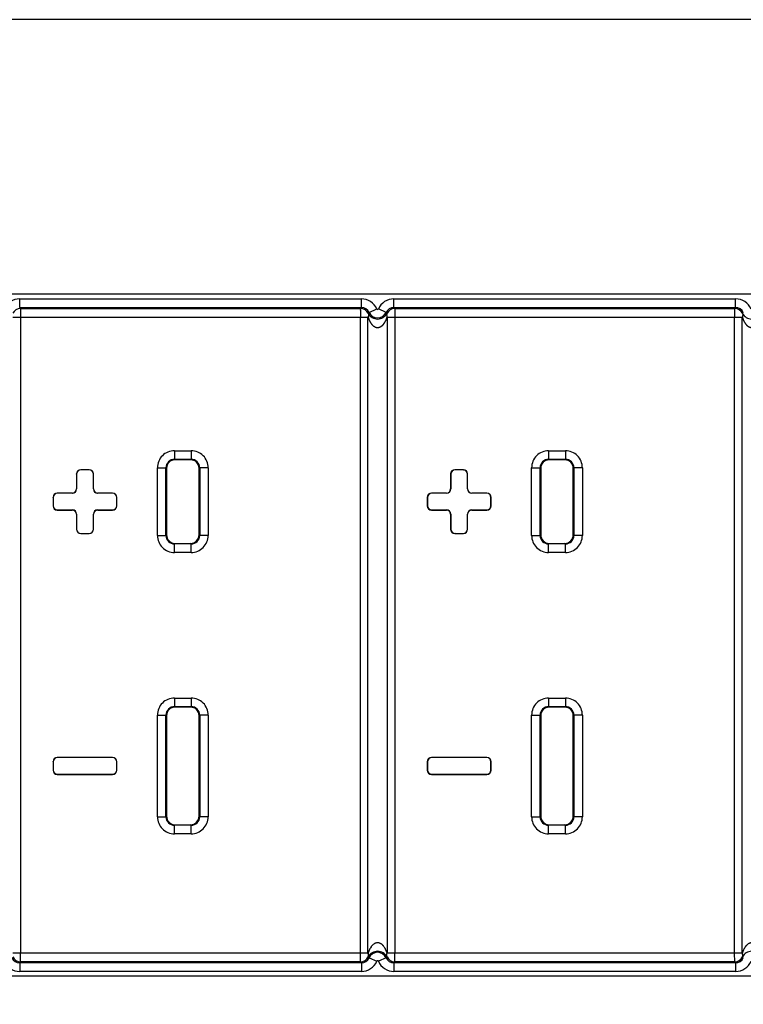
# Model space of a CAD drawing. Header units: inches. Extents: x 0 to 34, y 0 to 22.
# Tile 7 of 60: x 10.5 to 11.4, y 8.1 to 9.3. Entities that reach past the tile are written whole.
import ezdxf

# ---------------------------------------------------------------- set-up
doc = ezdxf.new("R2010")
doc.units = ezdxf.units.IN
doc.header["$LTSCALE"] = 1.87
doc.header["$MEASUREMENT"] = 0
doc.layers.get('0').update_dxf_attribs({"linetype": 'CONTINUOUS'})
doc.layers.add('DIMENSIONS', color=7, linetype='CONTINUOUS')
doc.styles.get("Standard").update_dxf_attribs({"font": 'txt', "width": 0.8})
doc.dimstyles.new('DIMSTYLE_1', dxfattribs={"dimtxt": 0.125, "dimasz": 0.18, "dimexe": 0.18, "dimexo": 0.0625, "dimgap": 0.09, "dimtad": 0, "dimtih": 1, "dimtoh": 1, "dimdec": 3, "dimzin": 4, "dimdsep": 46, "dimtxsty": 'STANDARD', "dimblk": '_FILLED', "dimblk1": '_FILLED', "dimblk2": '_FILLED', "dimcen": 0.09, "dimadec": 0, "dimazin": 0, "dimtp": 0.01, "dimtm": 0.01, "dimtfac": 1, "dimtdec": 3, "dimtofl": 0, "dimtmove": 0, "dimatfit": 3, "dimldrblk": '_FILLED', "dimfxl": 1, "dimtolj": 1, "dimtzin": 4, "dimarcsym": 0})
doc.dimstyles.new('DIMSTYLE_2', dxfattribs={"dimtxt": 0.125, "dimasz": 0.18, "dimexe": 0.18, "dimexo": 0.0625, "dimgap": 0.09, "dimtad": 0, "dimtih": 1, "dimtoh": 1, "dimdec": 3, "dimzin": 4, "dimdsep": 46, "dimtxsty": 'STANDARD', "dimblk": '_FILLED', "dimblk1": '_FILLED', "dimblk2": '_FILLED', "dimcen": 0.09, "dimadec": 0, "dimazin": 0, "dimtp": 0.01, "dimtm": 0.01, "dimtfac": 1, "dimtdec": 3, "dimtofl": 0, "dimtmove": 0, "dimatfit": 3, "dimldrblk": '_FILLED', "dimfxl": 1, "dimtolj": 1, "dimtzin": 4, "dimarcsym": 0})

# ---------------------------------------------------------------- blocks, each defined once
blk = doc.blocks.new('*D13')
at = {"layer": 'DIMENSIONS', "color": 2, "linetype": 'CONTINUOUS'}
blk.add_line((24.0433, 8.3477), (24.0433, 6.8577), dxfattribs=at)
at = {"layer": 'DIMENSIONS', "color": 2, "linetype": 'CONTINUOUS', "insert": (23.9808, 6.7952), "char_height": 0.125, "width": 1.425, "attachment_point": 3, "rotation": 90, "line_spacing_factor": 0.9}
blk.add_mtext('17.307{\\Ftxt.shx;\\W1.000000;\\H0.125000; }[439.6]', dxfattribs=at)
blk = doc.blocks.new('_FILLED')
at = {"color": 0, "linetype": 'BYBLOCK'}
blk.add_solid([(0, 0), (-1, 0.1736), (-1, -0.1736)], dxfattribs=at)
blk = doc.blocks.new('*D19')
at = {"layer": 'DIMENSIONS', "color": 2, "linetype": 'CONTINUOUS'}
for p, q in [((9.8473, 8.2648), (9.8473, 4.6414)), ((9.4073, 5.0913), (9.4073, 4.6414)), ((9.4073, 4.7664), (9.0473, 4.7664)), ((9.8473, 4.7664), (10.2663, 4.7664))]:
    blk.add_line(p, q, dxfattribs=at)
at = {"layer": 'DIMENSIONS', "color": 2, "linetype": 'CONTINUOUS', "xscale": 0.18, "yscale": 0.18, "zscale": 0.18}
blk.add_blockref('_FILLED', (9.4073, 4.7664), dxfattribs=at)
at = {"layer": 'DIMENSIONS', "color": 2, "linetype": 'CONTINUOUS', "xscale": 0.18, "yscale": 0.18, "zscale": 0.18, "rotation": 180}
blk.add_blockref('_FILLED', (9.8473, 4.7664), dxfattribs=at)
at = {"layer": 'DIMENSIONS', "color": 2, "linetype": 'CONTINUOUS', "insert": (10.3288, 4.8289), "char_height": 0.125, "width": 1.625, "attachment_point": 1, "line_spacing_factor": 0.9}
blk.add_mtext('31X .440{\\Ftxt.shx;\\W1.000000;\\H0.125000; }[11.18]', dxfattribs=at)

msp = doc.modelspace()

# ---------------------------------------------------------------- linework, layer by layer
at = {"color": 7, "linetype": 'CONTINUOUS'}
for p, q in [((25.5488, 9.2752), (6.9238, 9.2752)), ((23.2933, 8.9522), (9.1993, 8.9522)), ((10.5356, 8.9367), (10.5356, 8.9467)), ((10.5356, 8.9467), (10.9373, 8.9467)), ((10.9373, 8.9367), (10.9373, 8.9467)), ((10.9756, 8.9367), (10.9756, 8.9467)), ((10.9756, 8.9467), (11.3773, 8.9467)), ((11.3773, 8.9367), (11.3773, 8.9467)), ((10.5356, 8.9367), (10.9373, 8.9367)), ((10.5365, 8.9353), (10.9364, 8.9353)), ((10.5365, 8.9353), (10.5365, 8.9253)), ((10.9464, 8.9308), (10.9556, 8.9348)), ((10.9664, 8.9308), (10.9573, 8.9348)), ((10.9756, 8.9367), (11.3773, 8.9367)), ((10.9765, 8.9353), (11.3764, 8.9353)), ((10.9765, 8.9353), (10.9765, 8.9253)), ((10.5275, 8.9253), (10.9451, 8.9253)), ((10.5365, 8.9253), (10.5365, 8.1768)), ((10.9362, 8.1768), (10.9362, 8.9253)), ((10.9451, 8.1764), (10.9451, 8.9257)), ((10.9675, 8.9254), (10.9675, 8.1767)), ((10.9675, 8.9253), (11.3851, 8.9253)), ((10.9765, 8.9253), (10.9765, 8.1768)), ((11.3762, 8.1768), (11.3762, 8.9253)), ((11.3851, 8.1764), (11.3851, 8.9257)), ((10.7175, 8.768), (10.7175, 8.758)), ((10.7175, 8.768), (10.7372, 8.768)), ((10.7175, 8.758), (10.7182, 8.7573)), ((10.7175, 8.758), (10.7372, 8.758)), ((10.7372, 8.758), (10.7365, 8.7573)), ((10.7372, 8.768), (10.7372, 8.758)), ((11.1575, 8.768), (11.1575, 8.758)), ((11.1575, 8.768), (11.1772, 8.768)), ((11.1575, 8.758), (11.1582, 8.7573)), ((11.1575, 8.758), (11.1772, 8.758)), ((11.1772, 8.758), (11.1765, 8.7573)), ((11.1772, 8.768), (11.1772, 8.758)), ((10.6975, 8.6683), (10.6975, 8.748)), ((10.6975, 8.748), (10.7075, 8.748)), ((10.7075, 8.6683), (10.7075, 8.748)), ((10.7075, 8.748), (10.7082, 8.7473)), ((10.7082, 8.7473), (10.7082, 8.669)), ((10.7365, 8.7573), (10.7182, 8.7573)), ((10.7472, 8.748), (10.7465, 8.7473)), ((10.7465, 8.669), (10.7465, 8.7473)), ((10.7472, 8.748), (10.7472, 8.6683)), ((10.7572, 8.748), (10.7472, 8.748)), ((10.7572, 8.748), (10.7572, 8.6683)), ((11.1375, 8.6683), (11.1375, 8.748)), ((11.1375, 8.748), (11.1475, 8.748)), ((11.1475, 8.6683), (11.1475, 8.748)), ((11.1475, 8.748), (11.1482, 8.7473)), ((11.1482, 8.7473), (11.1482, 8.669)), ((11.1765, 8.7573), (11.1582, 8.7573)), ((11.1872, 8.748), (11.1865, 8.7473)), ((11.1865, 8.669), (11.1865, 8.7473)), ((11.1872, 8.748), (11.1872, 8.6683)), ((11.1972, 8.748), (11.1872, 8.748)), ((11.1972, 8.748), (11.1972, 8.6683)), ((10.6023, 8.7407), (10.6023, 8.7232)), ((10.6025, 8.7405), (10.6023, 8.7407)), ((10.6025, 8.7405), (10.6025, 8.723)), ((10.6075, 8.7455), (10.6073, 8.7457)), ((10.6173, 8.7457), (10.6073, 8.7457)), ((10.6172, 8.7455), (10.6075, 8.7455)), ((10.6172, 8.7455), (10.6173, 8.7457)), ((10.6222, 8.7405), (10.6223, 8.7407)), ((10.6222, 8.723), (10.6222, 8.7405)), ((10.6223, 8.7232), (10.6223, 8.7407)), ((11.0423, 8.7407), (11.0423, 8.7232)), ((11.0425, 8.7405), (11.0423, 8.7407)), ((11.0425, 8.7405), (11.0425, 8.723)), ((11.0475, 8.7455), (11.0473, 8.7457)), ((11.0573, 8.7457), (11.0473, 8.7457)), ((11.0572, 8.7455), (11.0475, 8.7455)), ((11.0572, 8.7455), (11.0573, 8.7457)), ((11.0622, 8.7405), (11.0623, 8.7407)), ((11.0622, 8.723), (11.0622, 8.7405)), ((11.0623, 8.7232), (11.0623, 8.7407)), ((10.6023, 8.7232), (10.6025, 8.723)), ((10.6223, 8.7232), (10.6222, 8.723)), ((11.0423, 8.7232), (11.0425, 8.723)), ((11.0623, 8.7232), (11.0622, 8.723)), ((10.5748, 8.7132), (10.5748, 8.7032)), ((10.575, 8.713), (10.5748, 8.7132)), ((10.575, 8.713), (10.575, 8.7033)), ((10.58, 8.718), (10.5798, 8.7182)), ((10.5973, 8.7182), (10.5798, 8.7182)), ((10.5975, 8.718), (10.58, 8.718)), ((10.5973, 8.7182), (10.5975, 8.718)), ((10.6273, 8.7182), (10.6272, 8.718)), ((10.6447, 8.718), (10.6272, 8.718)), ((10.6448, 8.7182), (10.6273, 8.7182)), ((10.6447, 8.718), (10.6448, 8.7182)), ((10.6497, 8.713), (10.6498, 8.7132)), ((10.6497, 8.7033), (10.6497, 8.713)), ((10.6498, 8.7032), (10.6498, 8.7132)), ((11.0148, 8.7132), (11.0148, 8.7032)), ((11.015, 8.713), (11.0148, 8.7132)), ((11.015, 8.713), (11.015, 8.7033)), ((11.02, 8.718), (11.0198, 8.7182)), ((11.0373, 8.7182), (11.0198, 8.7182)), ((11.0375, 8.718), (11.02, 8.718)), ((11.0373, 8.7182), (11.0375, 8.718)), ((11.0673, 8.7182), (11.0672, 8.718)), ((11.0847, 8.718), (11.0672, 8.718)), ((11.0848, 8.7182), (11.0673, 8.7182)), ((11.0847, 8.718), (11.0848, 8.7182)), ((11.0897, 8.713), (11.0898, 8.7132)), ((11.0897, 8.7033), (11.0897, 8.713)), ((11.0898, 8.7032), (11.0898, 8.7132)), ((10.575, 8.7033), (10.5748, 8.7032)), ((10.6497, 8.7033), (10.6498, 8.7032)), ((11.015, 8.7033), (11.0148, 8.7032)), ((11.0897, 8.7033), (11.0898, 8.7032)), ((10.58, 8.6983), (10.5798, 8.6982)), ((10.5798, 8.6982), (10.5973, 8.6982)), ((10.58, 8.6983), (10.5975, 8.6983)), ((10.5973, 8.6982), (10.5975, 8.6983)), ((10.6023, 8.6932), (10.6025, 8.6933)), ((10.6023, 8.6932), (10.6023, 8.6757)), ((10.6025, 8.6933), (10.6025, 8.6758)), ((10.6222, 8.6758), (10.6222, 8.6933)), ((10.6223, 8.6932), (10.6222, 8.6933)), ((10.6223, 8.6757), (10.6223, 8.6932)), ((10.6273, 8.6982), (10.6272, 8.6983)), ((10.6272, 8.6983), (10.6447, 8.6983)), ((10.6273, 8.6982), (10.6448, 8.6982)), ((10.6447, 8.6983), (10.6448, 8.6982)), ((11.02, 8.6983), (11.0198, 8.6982)), ((11.0198, 8.6982), (11.0373, 8.6982)), ((11.02, 8.6983), (11.0375, 8.6983)), ((11.0373, 8.6982), (11.0375, 8.6983)), ((11.0423, 8.6932), (11.0425, 8.6933)), ((11.0423, 8.6932), (11.0423, 8.6757)), ((11.0425, 8.6933), (11.0425, 8.6758)), ((11.0622, 8.6758), (11.0622, 8.6933)), ((11.0623, 8.6932), (11.0622, 8.6933)), ((11.0623, 8.6757), (11.0623, 8.6932)), ((11.0673, 8.6982), (11.0672, 8.6983)), ((11.0672, 8.6983), (11.0847, 8.6983)), ((11.0673, 8.6982), (11.0848, 8.6982)), ((11.0847, 8.6983), (11.0848, 8.6982)), ((10.6025, 8.6758), (10.6023, 8.6757)), ((10.6075, 8.6708), (10.6073, 8.6707)), ((10.6073, 8.6707), (10.6173, 8.6707)), ((10.6075, 8.6708), (10.6172, 8.6708)), ((10.6172, 8.6708), (10.6173, 8.6707)), ((10.6222, 8.6758), (10.6223, 8.6757)), ((10.6975, 8.6683), (10.7075, 8.6683)), ((10.7075, 8.6683), (10.7082, 8.669)), ((10.7472, 8.6683), (10.7465, 8.669)), ((10.7572, 8.6683), (10.7472, 8.6683)), ((11.0425, 8.6758), (11.0423, 8.6757)), ((11.0475, 8.6708), (11.0473, 8.6707)), ((11.0473, 8.6707), (11.0573, 8.6707)), ((11.0475, 8.6708), (11.0572, 8.6708)), ((11.0572, 8.6708), (11.0573, 8.6707)), ((11.0622, 8.6758), (11.0623, 8.6757)), ((11.1375, 8.6683), (11.1475, 8.6683)), ((11.1475, 8.6683), (11.1482, 8.669)), ((11.1872, 8.6683), (11.1865, 8.669)), ((11.1972, 8.6683), (11.1872, 8.6683)), ((10.7175, 8.6583), (10.7182, 8.659)), ((10.7175, 8.6483), (10.7175, 8.6583)), ((10.7372, 8.6583), (10.7175, 8.6583)), ((10.7182, 8.659), (10.7365, 8.659)), ((10.7372, 8.6583), (10.7365, 8.659)), ((10.7372, 8.6483), (10.7372, 8.6583)), ((11.1575, 8.6583), (11.1582, 8.659)), ((11.1575, 8.6483), (11.1575, 8.6583)), ((11.1772, 8.6583), (11.1575, 8.6583)), ((11.1582, 8.659), (11.1765, 8.659)), ((11.1772, 8.6583), (11.1765, 8.659)), ((11.1772, 8.6483), (11.1772, 8.6583)), ((10.7372, 8.6483), (10.7175, 8.6483)), ((11.1772, 8.6483), (11.1575, 8.6483)), ((10.7175, 8.477), (10.7175, 8.467)), ((10.7175, 8.477), (10.7372, 8.477)), ((10.7372, 8.477), (10.7372, 8.467)), ((11.1575, 8.477), (11.1575, 8.467)), ((11.1575, 8.477), (11.1772, 8.477)), ((11.1772, 8.477), (11.1772, 8.467)), ((10.6975, 8.3373), (10.6975, 8.457)), ((10.6975, 8.457), (10.7075, 8.457)), ((10.7075, 8.3373), (10.7075, 8.457)), ((10.7075, 8.457), (10.7082, 8.4563)), ((10.7175, 8.467), (10.7182, 8.4663)), ((10.7175, 8.467), (10.7372, 8.467)), ((10.7365, 8.4663), (10.7182, 8.4663)), ((10.7372, 8.467), (10.7365, 8.4663)), ((10.7472, 8.457), (10.7465, 8.4563)), ((10.7472, 8.457), (10.7472, 8.3373)), ((10.7572, 8.457), (10.7472, 8.457)), ((10.7572, 8.457), (10.7572, 8.3373)), ((11.1375, 8.3373), (11.1375, 8.457)), ((11.1375, 8.457), (11.1475, 8.457)), ((11.1475, 8.3373), (11.1475, 8.457)), ((11.1475, 8.457), (11.1482, 8.4563)), ((11.1575, 8.467), (11.1582, 8.4663)), ((11.1575, 8.467), (11.1772, 8.467)), ((11.1765, 8.4663), (11.1582, 8.4663)), ((11.1772, 8.467), (11.1765, 8.4663)), ((11.1872, 8.457), (11.1865, 8.4563)), ((11.1872, 8.457), (11.1872, 8.3373)), ((11.1972, 8.457), (11.1872, 8.457)), ((11.1972, 8.457), (11.1972, 8.3373)), ((10.7082, 8.4563), (10.7082, 8.338)), ((10.7465, 8.338), (10.7465, 8.4563)), ((11.1482, 8.4563), (11.1482, 8.338)), ((11.1865, 8.338), (11.1865, 8.4563)), ((10.5748, 8.4022), (10.5748, 8.3922)), ((10.575, 8.402), (10.5748, 8.4022)), ((10.575, 8.402), (10.575, 8.3923)), ((10.58, 8.407), (10.5798, 8.4072)), ((10.6448, 8.4072), (10.5798, 8.4072)), ((10.6447, 8.407), (10.58, 8.407)), ((10.6447, 8.407), (10.6448, 8.4072)), ((10.6497, 8.402), (10.6498, 8.4022)), ((10.6497, 8.3923), (10.6497, 8.402)), ((10.6498, 8.3922), (10.6498, 8.4022)), ((11.0148, 8.4022), (11.0148, 8.3922)), ((11.015, 8.402), (11.0148, 8.4022)), ((11.015, 8.402), (11.015, 8.3923)), ((11.02, 8.407), (11.0198, 8.4072)), ((11.0848, 8.4072), (11.0198, 8.4072)), ((11.0847, 8.407), (11.02, 8.407)), ((11.0847, 8.407), (11.0848, 8.4072)), ((11.0897, 8.402), (11.0898, 8.4022)), ((11.0897, 8.3923), (11.0897, 8.402)), ((11.0898, 8.3922), (11.0898, 8.4022)), ((10.575, 8.3923), (10.5748, 8.3922)), ((10.58, 8.3873), (10.5798, 8.3872)), ((10.5798, 8.3872), (10.6448, 8.3872)), ((10.58, 8.3873), (10.6447, 8.3873)), ((10.6447, 8.3873), (10.6448, 8.3872)), ((10.6497, 8.3923), (10.6498, 8.3922)), ((11.015, 8.3923), (11.0148, 8.3922)), ((11.02, 8.3873), (11.0198, 8.3872)), ((11.0198, 8.3872), (11.0848, 8.3872)), ((11.02, 8.3873), (11.0847, 8.3873)), ((11.0847, 8.3873), (11.0848, 8.3872)), ((11.0897, 8.3923), (11.0898, 8.3922)), ((10.6975, 8.3373), (10.7075, 8.3373)), ((10.7075, 8.3373), (10.7082, 8.338)), ((10.7472, 8.3373), (10.7465, 8.338)), ((10.7572, 8.3373), (10.7472, 8.3373)), ((11.1375, 8.3373), (11.1475, 8.3373)), ((11.1475, 8.3373), (11.1482, 8.338)), ((11.1872, 8.3373), (11.1865, 8.338)), ((11.1972, 8.3373), (11.1872, 8.3373)), ((10.7175, 8.3273), (10.7182, 8.328)), ((10.7175, 8.3173), (10.7175, 8.3273)), ((10.7372, 8.3273), (10.7175, 8.3273)), ((10.7182, 8.328), (10.7365, 8.328)), ((10.7372, 8.3273), (10.7365, 8.328)), ((10.7372, 8.3173), (10.7372, 8.3273)), ((11.1575, 8.3273), (11.1582, 8.328)), ((11.1575, 8.3173), (11.1575, 8.3273)), ((11.1772, 8.3273), (11.1575, 8.3273)), ((11.1582, 8.328), (11.1765, 8.328)), ((11.1772, 8.3273), (11.1765, 8.328)), ((11.1772, 8.3173), (11.1772, 8.3273)), ((10.7372, 8.3173), (10.7175, 8.3173)), ((11.1772, 8.3173), (11.1575, 8.3173)), ((10.9451, 8.1768), (10.5275, 8.1768)), ((10.5365, 8.1668), (10.5365, 8.1768)), ((10.9364, 8.1668), (10.9362, 8.1768)), ((10.9464, 8.1714), (10.9556, 8.1673)), ((10.9664, 8.1714), (10.9573, 8.1673)), ((11.3851, 8.1768), (10.9675, 8.1768)), ((10.9765, 8.1668), (10.9765, 8.1768)), ((11.3764, 8.1668), (11.3762, 8.1768)), ((10.5365, 8.1668), (10.5356, 8.1654)), ((10.5356, 8.1654), (10.5356, 8.1554)), ((10.9373, 8.1654), (10.5356, 8.1654)), ((10.9364, 8.1668), (10.5365, 8.1668)), ((10.9373, 8.1654), (10.9373, 8.1554)), ((10.9765, 8.1668), (10.9756, 8.1654)), ((10.9756, 8.1654), (10.9756, 8.1554)), ((11.3773, 8.1654), (10.9756, 8.1654)), ((11.3764, 8.1668), (10.9765, 8.1668)), ((11.3773, 8.1654), (11.3773, 8.1554)), ((9.1993, 8.1502), (23.2933, 8.1502)), ((10.9373, 8.1554), (10.5356, 8.1554)), ((11.3773, 8.1554), (10.9756, 8.1554))]:
    msp.add_line(p, q, dxfattribs=at)
for centre, radius, start, end in [((10.5356, 8.9267), 0.02, 89.999, 156.2593), ((10.9373, 8.9267), 0.02, 23.7406, 90.001), ((10.9756, 8.9267), 0.02, 89.999, 156.2593), ((11.3773, 8.9267), 0.02, 23.7406, 90.001), ((10.5365, 8.9253), 0.01, 90.0118, 153.898), ((10.4688, 8.8931), 0.0798, 31.9294, 33.1242), ((11.0054, 8.8923), 0.0813, 146.8867, 148.0588), ((10.9364, 8.9253), 0.01, 26.1142, 89.9882), ((10.9373, 8.9267), 0.00999, 23.727, 90.0146), ((10.9564, 8.9352), 0.000928, 203.7417, 336.2583), ((10.9756, 8.9267), 0.00999, 89.9854, 156.273), ((10.9765, 8.9253), 0.01, 90.0118, 153.898), ((10.9088, 8.8931), 0.0798, 31.9294, 33.1242), ((11.4454, 8.8923), 0.0813, 146.8867, 148.0588), ((11.3764, 8.9253), 0.01, 26.1142, 89.9882), ((11.3773, 8.9267), 0.00999, 23.727, 90.0146), ((10.9692, 8.9059), 0.0337, 132.6062, 135.1135), ((10.9564, 8.9355), 0.0125, 207.7089, 332.2709), ((10.9564, 8.9352), 0.0109, 203.7417, 336.2583), ((10.9442, 8.9065), 0.0329, 44.8448, 47.4244), ((11.4092, 8.9059), 0.0337, 132.6062, 135.1135), ((11.3964, 8.9355), 0.0125, 207.7089, 332.2709), ((10.7175, 8.748), 0.02, 89.9952, 180.0032), ((10.7175, 8.748), 0.00999, 89.9579, 180.0271), ((10.7372, 8.748), 0.02, 359.9952, 90.0032), ((10.7372, 8.748), 0.00999, 359.9579, 90.0271), ((11.1575, 8.748), 0.02, 89.9952, 180.0032), ((11.1575, 8.748), 0.00999, 89.9579, 180.0271), ((11.1772, 8.748), 0.02, 359.9952, 90.0032), ((11.1772, 8.748), 0.00999, 359.9579, 90.0271), ((10.7175, 8.6683), 0.02, 179.9952, 270.0032), ((10.7175, 8.6683), 0.00999, 179.9579, 270.0271), ((10.7372, 8.6683), 0.02, 269.9952, 0.0032), ((10.7372, 8.6683), 0.00999, 269.9579, 0.0271), ((11.1575, 8.6683), 0.02, 179.9952, 270.0032), ((11.1575, 8.6683), 0.00999, 179.9579, 270.0271), ((11.1772, 8.6683), 0.02, 269.9952, 0.0032), ((11.1772, 8.6683), 0.00999, 269.9579, 0.0271), ((10.7175, 8.457), 0.02, 89.9952, 180.0032), ((10.7372, 8.457), 0.02, 359.9952, 90.0032), ((11.1575, 8.457), 0.02, 89.9952, 180.0032), ((11.1772, 8.457), 0.02, 359.9952, 90.0032), ((10.7175, 8.457), 0.00999, 89.9579, 180.0271), ((10.7372, 8.457), 0.00999, 359.9579, 90.0271), ((11.1575, 8.457), 0.00999, 89.9579, 180.0271), ((11.1772, 8.457), 0.00999, 359.9579, 90.0271), ((10.7175, 8.3373), 0.02, 179.9952, 270.0032), ((10.7175, 8.3373), 0.00999, 179.9579, 270.0271), ((10.7372, 8.3373), 0.02, 269.9952, 0.0032), ((10.7372, 8.3373), 0.00999, 269.9579, 0.0271), ((11.1575, 8.3373), 0.02, 179.9952, 270.0032), ((11.1575, 8.3373), 0.00999, 179.9579, 270.0271), ((11.1772, 8.3373), 0.02, 269.9952, 0.0032), ((11.1772, 8.3373), 0.00999, 269.9579, 0.0271), ((10.9564, 8.1666), 0.0125, 27.7297, 152.291), ((11.3964, 8.1666), 0.0125, 27.7291, 152.2911), ((10.5356, 8.1754), 0.02, 203.7406, 270.001), ((10.5356, 8.1754), 0.00999, 203.727, 270.0146), ((10.5365, 8.1768), 0.01, 206.1026, 269.991), ((10.9364, 8.1768), 0.01, 270.0118, 333.8865), ((10.9373, 8.1754), 0.00999, 269.9854, 336.273), ((10.9373, 8.1754), 0.02, 269.999, 336.2593), ((10.9687, 8.1956), 0.0329, 224.8557, 227.4246), ((10.9564, 8.167), 0.0109, 23.7417, 156.2583), ((10.9564, 8.167), 0.000928, 23.7417, 156.2583), ((10.9756, 8.1754), 0.02, 203.7406, 270.001), ((10.9436, 8.1962), 0.0337, 312.6066, 315.1242), ((10.9756, 8.1754), 0.00999, 203.727, 270.0146), ((10.9765, 8.1768), 0.01, 206.1026, 269.991), ((11.3764, 8.1768), 0.01, 270.0118, 333.8865), ((11.3773, 8.1754), 0.00999, 269.9854, 336.273), ((11.3773, 8.1754), 0.02, 269.999, 336.2593), ((11.4087, 8.1956), 0.0329, 224.8557, 227.4246), ((11.0041, 8.209), 0.0799, 211.9305, 213.124), ((11.4441, 8.209), 0.0799, 211.9305, 213.124)]:
    msp.add_arc(centre, radius, start, end, dxfattribs=at)
for centre, major_axis, start_param, end_param in [((10.7182, 8.7473), (-0.00707, 0.00707), -0.785246, 0.785246), ((10.7365, 8.7473), (0.00707, 0.00707), -0.785246, 0.785246), ((11.1582, 8.7473), (-0.00707, 0.00707), -0.785246, 0.785246), ((11.1765, 8.7473), (0.00707, 0.00707), -0.785246, 0.785246), ((10.6073, 8.7407), (0.00354, -0.00354), 2.356347, 3.926839), ((10.6075, 8.7405), (-0.00354, 0.00354), -0.785246, 0.785246), ((10.6172, 8.7405), (0.00354, 0.00354), -0.785246, 0.785246), ((10.6173, 8.7407), (0.00354, 0.00354), -0.785246, 0.785246), ((11.0473, 8.7407), (0.00354, -0.00354), 2.356347, 3.926839), ((11.0475, 8.7405), (-0.00354, 0.00354), -0.785246, 0.785246), ((11.0572, 8.7405), (0.00354, 0.00354), -0.785246, 0.785246), ((11.0573, 8.7407), (0.00354, 0.00354), -0.785246, 0.785246), ((10.5973, 8.7232), (0.00354, -0.00354), -0.785246, 0.785246), ((10.6273, 8.7232), (-0.00354, -0.00354), -0.785246, 0.785246), ((11.0373, 8.7232), (0.00354, -0.00354), -0.785246, 0.785246), ((11.0673, 8.7232), (-0.00354, -0.00354), -0.785246, 0.785246), ((10.5798, 8.7132), (0.00354, -0.00354), 2.356347, 3.926839), ((10.58, 8.713), (-0.00354, 0.00354), -0.785246, 0.785246), ((10.5975, 8.723), (0.00354, -0.00354), -0.785246, 0.785246), ((10.6272, 8.723), (0.00354, 0.00354), -3.926839, -2.356347), ((10.6447, 8.713), (0.00354, 0.00354), -0.785246, 0.785246), ((10.6448, 8.7132), (0.00354, 0.00354), -0.785246, 0.785246), ((11.0198, 8.7132), (0.00354, -0.00354), 2.356347, 3.926839), ((11.02, 8.713), (-0.00354, 0.00354), -0.785246, 0.785246), ((11.0375, 8.723), (0.00354, -0.00354), -0.785246, 0.785246), ((11.0672, 8.723), (0.00354, 0.00354), -3.926839, -2.356347), ((11.0847, 8.713), (0.00354, 0.00354), -0.785246, 0.785246), ((11.0848, 8.7132), (0.00354, 0.00354), -0.785246, 0.785246), ((10.5798, 8.7032), (0.00354, 0.00354), -3.926839, -2.356347), ((10.58, 8.7033), (-0.00354, -0.00354), -0.785246, 0.785246), ((10.6447, 8.7033), (0.00354, -0.00354), -0.785246, 0.785246), ((10.6448, 8.7032), (0.00354, -0.00354), -0.785246, 0.785246), ((11.0198, 8.7032), (0.00354, 0.00354), -3.926839, -2.356347), ((11.02, 8.7033), (-0.00354, -0.00354), -0.785246, 0.785246), ((11.0847, 8.7033), (0.00354, -0.00354), -0.785246, 0.785246), ((11.0848, 8.7032), (0.00354, -0.00354), -0.785246, 0.785246), ((10.5973, 8.6932), (0.00354, 0.00354), -0.785246, 0.785246), ((10.5975, 8.6933), (0.00354, 0.00354), -0.785246, 0.785246), ((10.6272, 8.6933), (0.00354, -0.00354), 2.356347, 3.926839), ((10.6273, 8.6932), (-0.00354, 0.00354), -0.785246, 0.785246), ((11.0373, 8.6932), (0.00354, 0.00354), -0.785246, 0.785246), ((11.0375, 8.6933), (0.00354, 0.00354), -0.785246, 0.785246), ((11.0672, 8.6933), (0.00354, -0.00354), 2.356347, 3.926839), ((11.0673, 8.6932), (-0.00354, 0.00354), -0.785246, 0.785246), ((10.6073, 8.6757), (0.00354, 0.00354), -3.926839, -2.356347), ((10.6075, 8.6758), (-0.00354, -0.00354), -0.785246, 0.785246), ((10.6172, 8.6758), (0.00354, -0.00354), -0.785246, 0.785246), ((10.6173, 8.6757), (0.00354, -0.00354), -0.785246, 0.785246), ((10.7182, 8.669), (-0.00707, -0.00707), -0.785246, 0.785246), ((10.7365, 8.669), (0.00707, -0.00707), -0.785246, 0.785246), ((11.0473, 8.6757), (0.00354, 0.00354), -3.926839, -2.356347), ((11.0475, 8.6758), (-0.00354, -0.00354), -0.785246, 0.785246), ((11.0572, 8.6758), (0.00354, -0.00354), -0.785246, 0.785246), ((11.0573, 8.6757), (0.00354, -0.00354), -0.785246, 0.785246), ((11.1582, 8.669), (-0.00707, -0.00707), -0.785246, 0.785246), ((11.1765, 8.669), (0.00707, -0.00707), -0.785246, 0.785246), ((10.7182, 8.4563), (-0.00707, 0.00707), -0.785246, 0.785246), ((10.7365, 8.4563), (0.00707, 0.00707), -0.785246, 0.785246), ((11.1582, 8.4563), (-0.00707, 0.00707), -0.785246, 0.785246), ((11.1765, 8.4563), (0.00707, 0.00707), -0.785246, 0.785246), ((10.5798, 8.4022), (0.00354, -0.00354), 2.356347, 3.926839), ((10.58, 8.402), (-0.00354, 0.00354), -0.785246, 0.785246), ((10.6447, 8.402), (0.00354, 0.00354), -0.785246, 0.785246), ((10.6448, 8.4022), (0.00354, 0.00354), -0.785246, 0.785246), ((11.0198, 8.4022), (0.00354, -0.00354), 2.356347, 3.926839), ((11.02, 8.402), (-0.00354, 0.00354), -0.785246, 0.785246), ((11.0847, 8.402), (0.00354, 0.00354), -0.785246, 0.785246), ((11.0848, 8.4022), (0.00354, 0.00354), -0.785246, 0.785246), ((10.5798, 8.3922), (0.00354, 0.00354), -3.926839, -2.356347), ((10.58, 8.3923), (-0.00354, -0.00354), -0.785246, 0.785246), ((10.6447, 8.3923), (0.00354, -0.00354), -0.785246, 0.785246), ((10.6448, 8.3922), (0.00354, -0.00354), -0.785246, 0.785246), ((11.0198, 8.3922), (0.00354, 0.00354), -3.926839, -2.356347), ((11.02, 8.3923), (-0.00354, -0.00354), -0.785246, 0.785246), ((11.0847, 8.3923), (0.00354, -0.00354), -0.785246, 0.785246), ((11.0848, 8.3922), (0.00354, -0.00354), -0.785246, 0.785246), ((10.7182, 8.338), (-0.00707, -0.00707), -0.785246, 0.785246), ((10.7365, 8.338), (0.00707, -0.00707), -0.785246, 0.785246), ((11.1582, 8.338), (-0.00707, -0.00707), -0.785246, 0.785246), ((11.1765, 8.338), (0.00707, -0.00707), -0.785246, 0.785246)]:
    msp.add_ellipse(centre, major_axis=major_axis, ratio=0.999695, start_param=start_param, end_param=end_param, dxfattribs=at)
for points, knots in [([(10.9364, 8.9353), (10.9364, 8.9353), (10.9364, 8.9353), (10.9364, 8.9353), (10.9364, 8.9353), (10.9364, 8.9353), (10.9364, 8.9353), (10.9363, 8.9353), (10.9363, 8.9352), (10.9363, 8.9352), (10.9363, 8.9352), (10.9363, 8.9351), (10.9363, 8.935), (10.9362, 8.9349), (10.9362, 8.9347), (10.9362, 8.9345), (10.9362, 8.9343), (10.9361, 8.9341), (10.9361, 8.9338), (10.9361, 8.9336), (10.9362, 8.9333), (10.9362, 8.9329), (10.9362, 8.9323), (10.9362, 8.9316), (10.9362, 8.9308), (10.9362, 8.93), (10.9362, 8.9291), (10.9362, 8.9282), (10.9362, 8.9269), (10.9362, 8.926), (10.9362, 8.9253)], [0, 0, 0, 0, 0.000287, 0.000736, 0.001347, 0.002122, 0.004152, 0.006812, 0.010086, 0.01396, 0.018421, 0.023456, 0.035205, 0.049133, 0.065188, 0.083343, 0.103593, 0.125925, 0.150303, 0.176674, 0.204975, 0.235138, 0.300774, 0.373004, 0.451143, 0.534471, 0.62226, 0.713734, 0.807891, 1, 1, 1, 1]), ([(11.3764, 8.9353), (11.3764, 8.9353), (11.3764, 8.9353), (11.3764, 8.9353), (11.3764, 8.9353), (11.3764, 8.9353), (11.3764, 8.9353), (11.3763, 8.9353), (11.3763, 8.9352), (11.3763, 8.9352), (11.3763, 8.9352), (11.3763, 8.9351), (11.3763, 8.935), (11.3762, 8.9349), (11.3762, 8.9347), (11.3762, 8.9345), (11.3762, 8.9343), (11.3761, 8.9341), (11.3761, 8.9338), (11.3761, 8.9336), (11.3762, 8.9333), (11.3762, 8.9329), (11.3762, 8.9323), (11.3762, 8.9316), (11.3762, 8.9308), (11.3762, 8.93), (11.3762, 8.9291), (11.3762, 8.9282), (11.3762, 8.9269), (11.3762, 8.926), (11.3762, 8.9253)], [0, 0, 0, 0, 0.000287, 0.000736, 0.001347, 0.002122, 0.004152, 0.006812, 0.010086, 0.01396, 0.018421, 0.023456, 0.035205, 0.049133, 0.065188, 0.083343, 0.103593, 0.125925, 0.150303, 0.176674, 0.204975, 0.235138, 0.300774, 0.373004, 0.451143, 0.534471, 0.62226, 0.713734, 0.807891, 1, 1, 1, 1]), ([(10.9451, 8.9257), (10.9451, 8.9256), (10.9452, 8.9255), (10.9452, 8.9253), (10.9453, 8.9252), (10.9453, 8.9251), (10.9454, 8.925), (10.9454, 8.9248), (10.9454, 8.9246), (10.9455, 8.9244), (10.9456, 8.9242), (10.9457, 8.9239), (10.9458, 8.9237), (10.9459, 8.9234), (10.946, 8.9231), (10.9461, 8.9227), (10.9463, 8.9222), (10.9465, 8.9217), (10.9468, 8.9212), (10.947, 8.9207), (10.9472, 8.9202), (10.9475, 8.9197), (10.9478, 8.9192), (10.9481, 8.9188), (10.9484, 8.9183), (10.9487, 8.9178), (10.949, 8.9174), (10.9493, 8.917), (10.9497, 8.9165), (10.9501, 8.9161), (10.9505, 8.9157), (10.9509, 8.9153), (10.9513, 8.915), (10.9519, 8.9145), (10.9526, 8.9141), (10.9533, 8.9137), (10.9538, 8.9135), (10.9541, 8.9134), (10.9544, 8.9133), (10.9547, 8.9132), (10.955, 8.9132), (10.9553, 8.9131), (10.9556, 8.9131), (10.9559, 8.9131), (10.9562, 8.913), (10.9565, 8.913), (10.9569, 8.9131), (10.9573, 8.9131), (10.9577, 8.9132), (10.958, 8.9132), (10.9583, 8.9133), (10.9586, 8.9134), (10.9589, 8.9135), (10.9592, 8.9136), (10.9597, 8.9138), (10.9602, 8.9141), (10.9607, 8.9144), (10.9612, 8.9148), (10.9616, 8.9151), (10.962, 8.9155), (10.9625, 8.9159), (10.9628, 8.9163), (10.9632, 8.9167), (10.9636, 8.9171), (10.9639, 8.9176), (10.9642, 8.918), (10.9645, 8.9185), (10.9648, 8.9189), (10.9651, 8.9194), (10.9654, 8.9199), (10.9657, 8.9205), (10.9661, 8.9213), (10.9665, 8.9223), (10.967, 8.9237), (10.9673, 8.9247), (10.9675, 8.9254)], [0, 0, 0, 0, 0.007389, 0.011053, 0.014728, 0.018438, 0.022183, 0.025944, 0.029702, 0.037198, 0.044697, 0.052204, 0.059713, 0.067226, 0.074743, 0.089792, 0.104861, 0.119953, 0.135071, 0.150218, 0.165397, 0.180611, 0.195864, 0.21116, 0.226503, 0.241898, 0.257352, 0.272869, 0.288454, 0.304117, 0.319866, 0.335707, 0.351648, 0.3677, 0.400147, 0.416566, 0.43311, 0.441429, 0.449776, 0.458148, 0.466544, 0.474959, 0.48339, 0.491832, 0.500282, 0.508733, 0.517181, 0.534046, 0.542457, 0.550847, 0.559214, 0.567554, 0.575865, 0.584145, 0.600607, 0.616939, 0.633143, 0.649224, 0.665188, 0.681042, 0.696798, 0.712464, 0.728045, 0.743549, 0.758986, 0.77436, 0.789676, 0.804938, 0.820152, 0.835323, 0.850452, 0.880597, 0.910612, 0.940512, 1, 1, 1, 1]), ([(10.9454, 8.9297), (10.9454, 8.9296), (10.9456, 8.9292), (10.9457, 8.9287), (10.9458, 8.9282), (10.9458, 8.9276), (10.9457, 8.9271), (10.9456, 8.9263), (10.9454, 8.9257), (10.9452, 8.9253)], [0, 0, 0, 0, 0.115629, 0.232402, 0.351248, 0.472998, 0.59838, 0.72786, 1, 1, 1, 1]), ([(10.9675, 8.9297), (10.9675, 8.9296), (10.9674, 8.9295), (10.9673, 8.9292), (10.9672, 8.929), (10.9672, 8.9287), (10.9671, 8.9285), (10.9671, 8.9281), (10.967, 8.9276), (10.9671, 8.9272), (10.9671, 8.9268), (10.9671, 8.9266), (10.9672, 8.9265), (10.9672, 8.9263), (10.9673, 8.9261), (10.9673, 8.9259), (10.9674, 8.9258), (10.9674, 8.9256), (10.9675, 8.9254), (10.9675, 8.9253)], [0, 0, 0, 0, 0.060108, 0.118899, 0.177283, 0.23611, 0.295273, 0.354914, 0.476076, 0.600449, 0.664064, 0.696259, 0.728733, 0.79451, 0.827767, 0.861295, 0.895222, 0.92966, 1, 1, 1, 1]), ([(11.3851, 8.9257), (11.3851, 8.9256), (11.3852, 8.9255), (11.3852, 8.9253), (11.3853, 8.9252), (11.3853, 8.9251), (11.3854, 8.925), (11.3854, 8.9248), (11.3854, 8.9246), (11.3855, 8.9244), (11.3856, 8.9242), (11.3857, 8.9239), (11.3858, 8.9237), (11.3859, 8.9234), (11.386, 8.9231), (11.3861, 8.9227), (11.3863, 8.9222), (11.3865, 8.9217), (11.3868, 8.9212), (11.387, 8.9207), (11.3872, 8.9202), (11.3875, 8.9197), (11.3878, 8.9192), (11.3881, 8.9188), (11.3884, 8.9183), (11.3887, 8.9178), (11.389, 8.9174), (11.3893, 8.917), (11.3897, 8.9165), (11.3901, 8.9161), (11.3905, 8.9157), (11.3909, 8.9153), (11.3913, 8.915), (11.3919, 8.9145), (11.3926, 8.9141), (11.3933, 8.9137), (11.3938, 8.9135), (11.3941, 8.9134), (11.3944, 8.9133), (11.3947, 8.9132), (11.395, 8.9132), (11.3953, 8.9131), (11.3956, 8.9131), (11.3959, 8.9131), (11.3962, 8.913), (11.3965, 8.913), (11.3969, 8.9131), (11.3973, 8.9131), (11.3977, 8.9132), (11.398, 8.9132), (11.3983, 8.9133), (11.3986, 8.9134), (11.3989, 8.9135), (11.3992, 8.9136), (11.3997, 8.9138), (11.4002, 8.9141), (11.4007, 8.9144), (11.4012, 8.9148), (11.4016, 8.9151), (11.402, 8.9155), (11.4025, 8.9159), (11.4028, 8.9163), (11.4032, 8.9167), (11.4036, 8.9171), (11.4039, 8.9176), (11.4042, 8.918), (11.4045, 8.9185), (11.4048, 8.9189), (11.4051, 8.9194), (11.4054, 8.9199), (11.4057, 8.9205), (11.4061, 8.9213), (11.4065, 8.9223), (11.407, 8.9237), (11.4073, 8.9247), (11.4075, 8.9254)], [0, 0, 0, 0, 0.007389, 0.011053, 0.014728, 0.018438, 0.022183, 0.025944, 0.029702, 0.037198, 0.044697, 0.052204, 0.059713, 0.067226, 0.074743, 0.089792, 0.104861, 0.119953, 0.135071, 0.150218, 0.165397, 0.180611, 0.195864, 0.21116, 0.226503, 0.241898, 0.257352, 0.272869, 0.288454, 0.304117, 0.319866, 0.335707, 0.351648, 0.3677, 0.400147, 0.416566, 0.43311, 0.441429, 0.449776, 0.458148, 0.466544, 0.474959, 0.48339, 0.491832, 0.500282, 0.508733, 0.517181, 0.534046, 0.542457, 0.550847, 0.559214, 0.567554, 0.575865, 0.584145, 0.600607, 0.616939, 0.633143, 0.649224, 0.665188, 0.681042, 0.696798, 0.712464, 0.728045, 0.743549, 0.758986, 0.77436, 0.789676, 0.804938, 0.820152, 0.835323, 0.850452, 0.880597, 0.910612, 0.940512, 1, 1, 1, 1]), ([(11.3854, 8.9297), (11.3854, 8.9296), (11.3856, 8.9292), (11.3857, 8.9287), (11.3858, 8.9282), (11.3858, 8.9276), (11.3857, 8.9271), (11.3856, 8.9263), (11.3854, 8.9257), (11.3852, 8.9253)], [0, 0, 0, 0, 0.115629, 0.232402, 0.351248, 0.472998, 0.59838, 0.72786, 1, 1, 1, 1]), ([(10.9675, 8.1767), (10.9673, 8.1774), (10.9669, 8.1788), (10.9662, 8.1805), (10.9656, 8.1818), (10.9651, 8.1827), (10.9645, 8.1836), (10.964, 8.1844), (10.9636, 8.185), (10.9632, 8.1854), (10.9628, 8.1858), (10.9623, 8.1864), (10.9618, 8.1869), (10.9612, 8.1874), (10.9607, 8.1877), (10.9602, 8.188), (10.9597, 8.1883), (10.9591, 8.1885), (10.9584, 8.1888), (10.9574, 8.189), (10.9562, 8.1891), (10.955, 8.189), (10.954, 8.1887), (10.9533, 8.1884), (10.9526, 8.188), (10.9518, 8.1875), (10.9509, 8.1868), (10.9502, 8.1861), (10.9497, 8.1856), (10.9493, 8.1852), (10.949, 8.1847), (10.9483, 8.1838), (10.9477, 8.1827), (10.947, 8.1814), (10.9465, 8.1805), (10.9461, 8.1795), (10.9458, 8.1786), (10.9456, 8.1779), (10.9454, 8.1774), (10.9453, 8.1769), (10.9452, 8.1766), (10.9451, 8.1764)], [0, 0, 0, 0, 0.05949, 0.119395, 0.149542, 0.17984, 0.210316, 0.241002, 0.25644, 0.271946, 0.287528, 0.303194, 0.334799, 0.350764, 0.366846, 0.383051, 0.399384, 0.415848, 0.432438, 0.465914, 0.499644, 0.533343, 0.566743, 0.583286, 0.599705, 0.63215, 0.664131, 0.695711, 0.711374, 0.726959, 0.742475, 0.757928, 0.819184, 0.849575, 0.879838, 0.909998, 0.940076, 0.955091, 0.970091, 0.985076, 1, 1, 1, 1]), ([(11.4075, 8.1767), (11.4073, 8.1774), (11.4069, 8.1788), (11.4062, 8.1805), (11.4056, 8.1818), (11.4051, 8.1827), (11.4045, 8.1836), (11.404, 8.1844), (11.4036, 8.185), (11.4032, 8.1854), (11.4028, 8.1858), (11.4023, 8.1864), (11.4018, 8.1869), (11.4012, 8.1874), (11.4007, 8.1877), (11.4002, 8.188), (11.3997, 8.1883), (11.3991, 8.1885), (11.3984, 8.1888), (11.3974, 8.189), (11.3962, 8.1891), (11.395, 8.189), (11.394, 8.1887), (11.3933, 8.1884), (11.3926, 8.188), (11.3918, 8.1875), (11.3909, 8.1868), (11.3902, 8.1861), (11.3897, 8.1856), (11.3893, 8.1852), (11.389, 8.1847), (11.3883, 8.1838), (11.3877, 8.1827), (11.387, 8.1814), (11.3865, 8.1805), (11.3861, 8.1795), (11.3858, 8.1786), (11.3856, 8.1779), (11.3854, 8.1774), (11.3853, 8.1769), (11.3852, 8.1766), (11.3851, 8.1764)], [0, 0, 0, 0, 0.05949, 0.119395, 0.149542, 0.17984, 0.210316, 0.241002, 0.25644, 0.271946, 0.287528, 0.303194, 0.334799, 0.350764, 0.366846, 0.383051, 0.399384, 0.415848, 0.432438, 0.465914, 0.499644, 0.533343, 0.566743, 0.583286, 0.599705, 0.63215, 0.664131, 0.695711, 0.711374, 0.726959, 0.742475, 0.757928, 0.819184, 0.849575, 0.879838, 0.909998, 0.940076, 0.955091, 0.970091, 0.985076, 1, 1, 1, 1]), ([(10.9454, 8.1724), (10.9454, 8.1725), (10.9456, 8.1729), (10.9457, 8.1734), (10.9458, 8.1739), (10.9458, 8.1745), (10.9457, 8.175), (10.9456, 8.1758), (10.9454, 8.1764), (10.9452, 8.1768)], [0, 0, 0, 0, 0.115607, 0.232384, 0.351231, 0.472983, 0.598366, 0.727849, 1, 1, 1, 1]), ([(10.9675, 8.1724), (10.9675, 8.1725), (10.9674, 8.1726), (10.9673, 8.1729), (10.9672, 8.1731), (10.9671, 8.1735), (10.9671, 8.1739), (10.9671, 8.1745), (10.9671, 8.1749), (10.9671, 8.1753), (10.9672, 8.1756), (10.9672, 8.1758), (10.9673, 8.176), (10.9673, 8.1762), (10.9674, 8.1763), (10.9674, 8.1765), (10.9675, 8.1767), (10.9675, 8.1768)], [0, 0, 0, 0, 0.056742, 0.114571, 0.17307, 0.231847, 0.351024, 0.472962, 0.598282, 0.662376, 0.727493, 0.79368, 0.827121, 0.860819, 0.894896, 0.929464, 1, 1, 1, 1]), ([(11.3854, 8.1724), (11.3854, 8.1725), (11.3856, 8.1729), (11.3857, 8.1734), (11.3858, 8.1739), (11.3858, 8.1745), (11.3857, 8.175), (11.3856, 8.1758), (11.3854, 8.1764), (11.3852, 8.1768)], [0, 0, 0, 0, 0.115607, 0.232384, 0.351231, 0.472983, 0.598366, 0.727849, 1, 1, 1, 1])]:
    msp.add_open_spline(points, degree=3, knots=knots, dxfattribs=at)

# ---------------------------------------------------------------- dimensions: what is measured, and where the dimension line sits
at = {"layer": 'DIMENSIONS', "color": 2, "linetype": 'CONTINUOUS'}
dim = msp.add_ordinate_dim(feature_location=(24.0433, 8.3477), offset=(0, -1.49), dtype=1, origin=(6.7363, 8.4102), dimstyle='DIMSTYLE_2', dxfattribs=at)
dim.commit()
dim.dimension.update_dxf_attribs({"geometry": '*D13', "text_midpoint": (24.2002, 5.7698)})
dim = msp.add_linear_dim(base=(9.8473, 4.7664), p1=(9.4073, 5.0913), p2=(9.8473, 8.2648), text='31X <>', dimstyle='DIMSTYLE_1', dxfattribs=at)
dim.commit()
dim.dimension.update_dxf_attribs({"geometry": '*D19', "text_midpoint": (11.1413, 4.7664), "dimtype": 160})

doc.saveas('drawing.dxf')
